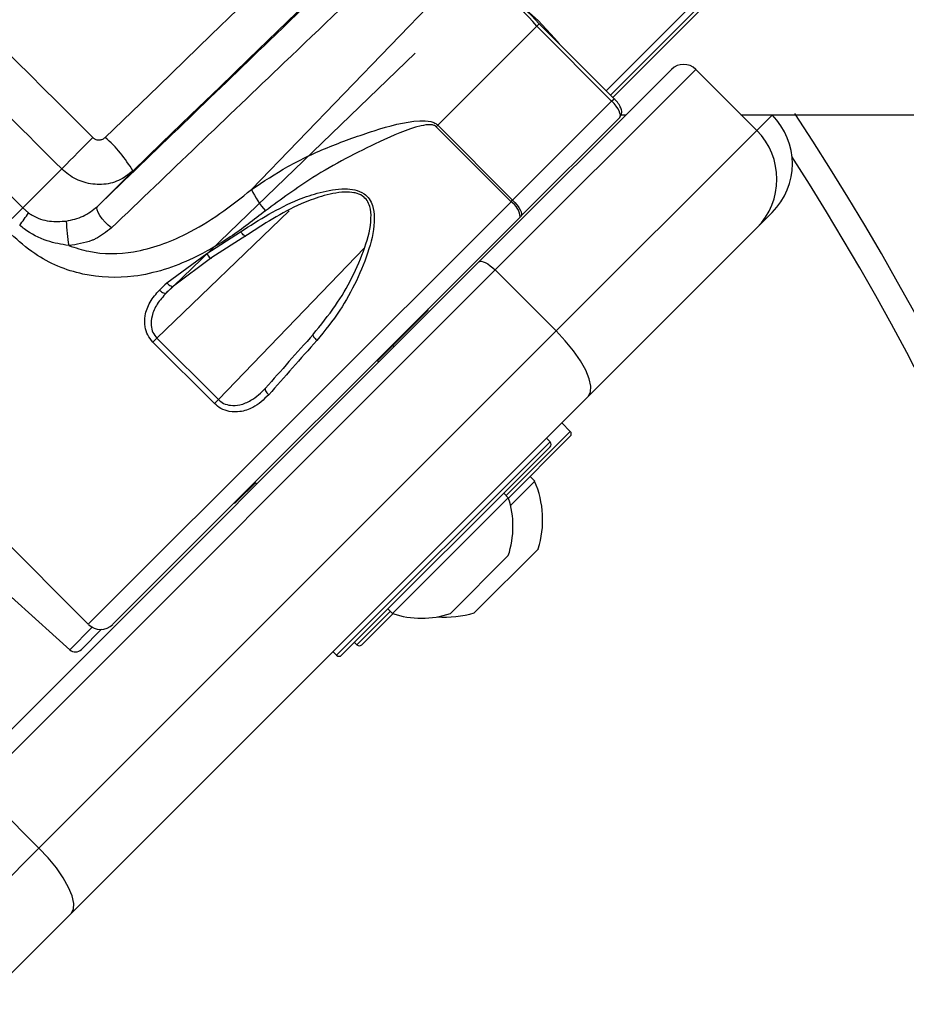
# Paper-space layout 'Surface Plate' of a CAD drawing. Header units: millimetres. Extents: x 2658 to 18042, y 1128 to 16227.
# Tile 30 of 64: x 3743 to 3846, y 10277 to 10391. Entities that reach past the tile are written whole.
import ezdxf

# ---------------------------------------------------------------- set-up
doc = ezdxf.new("R2010")
doc.units = ezdxf.units.MM
doc.layers.add('COMPONENT_GEOMETRY', color=7, linetype='Continuous')
doc.styles.add('SLDTEXTSTYLE1', font='TXT', dxfattribs={"width": 0.75})
doc.dimstyles.new('SLDDIMSTYLE0', dxfattribs={"dimtxt": 100, "dimasz": 6.604, "dimexe": 0, "dimexo": 0.0625, "dimgap": 25, "dimtad": 0, "dimtih": 1, "dimtoh": 1, "dimdec": 0, "dimlfac": 0.5, "dimrnd": 1e-09, "dimzin": 12, "dimdsep": 46, "dimtxsty": 'SLDTEXTSTYLE1', "dimsah": 1, "dimcen": 0.09, "dimadec": 0, "dimazin": 3, "dimtfac": 1, "dimtdec": 0, "dimtofl": 0, "dimtmove": 0, "dimatfit": 3, "dimfxl": 1, "dimfrac": 2, "dimtolj": 1, "dimtzin": 12, "dimarcsym": 0})

# ---------------------------------------------------------------- blocks, each defined once
blk = doc.blocks.new('_D_7')
at = {"layer": 'COMPONENT_GEOMETRY', "color": 7, "ltscale": 2}
for p, q in [((8879.1, 12946.13), (8879.1, 8407.68)), ((3245.77, 10201.36), (3245.77, 8407.68)), ((3245.77, 8414.03), (5914.66, 8414.03)), ((8879.1, 8414.03), (6210.21, 8414.03))]:
    blk.add_line(p, q, dxfattribs=at)
for points in [[(3245.77, 8414.03), (3252.37, 8413.02), (3252.37, 8415.05)], [(8879.1, 8414.03), (8872.5, 8415.05), (8872.5, 8413.02)]]:
    blk.add_solid(points, dxfattribs=at)
at = {"layer": 'COMPONENT_GEOMETRY', "color": 7, "ltscale": 2, "insert": (5914.66, 8463.56), "char_height": 100, "attachment_point": 1, "style": 'SLDTEXTSTYLE1'}
blk.add_mtext('2817', dxfattribs=at)

psp = doc.layouts.new('Surface Plate')

# ---------------------------------------------------------------- linework, layer by layer
at = {"color": 8, "linetype": 'Continuous', "lineweight": 25, "ltscale": 2}
for p, q in [((3810.99, 10382.79), (5021.35, 11593.15)), ((3811.49, 10382.29), (4801.98, 11372.78)), ((3802.94, 10390.27), (3803.23, 10390.55)), ((3811.62, 10381.59), (3811.91, 10381.87)), ((3828.45, 10378.19), (3830.23, 10379.97)), ((3750.93, 10320.9), (3799.96, 10369.92)), ((3774.21, 10368.85), (3758.89, 10354.09)), ((3766.03, 10346.96), (3782.96, 10364.57)), ((3759.98, 10359.33), (3760.84, 10360.15)), ((3799.39, 10335.83), (3806.75, 10343.2)), ((3806.75, 10343.2), (3806.83, 10343.28)), ((3779.73, 10317.31), (3804.48, 10342.06)), ((3782.08, 10318.53), (3785.95, 10322.4)), ((3751.38, 10320.56), (3748.77, 10317.96))]:
    psp.add_line(p, q, dxfattribs=at)
at = {"color": 7, "linetype": 'Continuous', "lineweight": 25, "ltscale": 2}
for p, q in [((3811.77, 10382.02), (4033.9, 10604.14)), ((3769.86, 10371.34), (3793.47, 10395.81)), ((3811.91, 10381.87), (3803.23, 10390.55)), ((3791.46, 10378.79), (3802.94, 10390.27)), ((3811.62, 10381.59), (3802.94, 10390.27)), ((3760.8, 10360.13), (3788.83, 10387.13)), ((3796.22, 10362.93), (3818.55, 10385.26)), ((3821.38, 10385.26), (3798.11, 10362)), ((3821.38, 10385.26), (3828.45, 10378.19)), ((3731.06, 10381.45), (3743.32, 10369.19)), ((3800.14, 10370.11), (3811.62, 10381.59)), ((3812.75, 10380.01), (3813.3, 10380.01)), ((3830.19, 10380.02), (3830.23, 10379.97)), ((3812.56, 10379.7), (3801.1, 10368.23)), ((3791.46, 10378.79), (3791.28, 10378.6)), ((3799.96, 10369.92), (3791.28, 10378.6)), ((3791.46, 10378.79), (3800.14, 10370.11)), ((3805.19, 10354.93), (3828.45, 10378.19)), ((3747.85, 10373.73), (3743.32, 10369.19)), ((3756.1, 10373.48), (3751.98, 10369.37)), ((3799.96, 10369.92), (3800.14, 10370.11)), ((3742.1, 10367.97), (3743.32, 10369.19)), ((3743.32, 10369.19), (3744, 10368.62)), ((3830.23, 10368.66), (3828.45, 10366.88)), ((3801.04, 10368.17), (3753.76, 10320.9)), ((3801.1, 10368.23), (3801.04, 10368.17)), ((3764.66, 10363.9), (3768.58, 10366.44)), ((3828.45, 10366.88), (3808.91, 10347.34)), ((3769.18, 10365.95), (3765.25, 10363.46)), ((3736.24, 10302.95), (3796.22, 10362.93)), ((3760.03, 10360.49), (3764.66, 10363.9)), ((3765.25, 10363.46), (3760.8, 10360.13)), ((3798.11, 10362), (3738.14, 10302.02)), ((3798.11, 10362), (3805.19, 10354.93)), ((3784.47, 10351.46), (3790.15, 10357.14)), ((3745.21, 10294.95), (3805.19, 10354.93)), ((3758.43, 10353.63), (3758.89, 10354.09)), ((3758.89, 10354.09), (3766.03, 10346.96)), ((3765.57, 10346.5), (3758.43, 10353.63)), ((3786.39, 10353.1), (3786.25, 10353.25)), ((3786.39, 10353.1), (3786.25, 10353.25)), ((3784.61, 10351.32), (3784.4, 10351.53)), ((3784.61, 10351.32), (3784.4, 10351.53)), ((3808.91, 10347.34), (3748.93, 10287.36)), ((3766.03, 10346.96), (3765.57, 10346.5)), ((3728.32, 10343.52), (3750.93, 10320.9)), ((3806.83, 10343.28), (3805.84, 10344.27)), ((3806.75, 10342.64), (3799.65, 10335.54)), ((3804.48, 10342.06), (3804.05, 10342.48)), ((3806.83, 10342.71), (3806.75, 10342.64)), ((3804.48, 10341.49), (3780.29, 10317.31)), ((3802.7, 10337.51), (3802.16, 10338.04)), ((3768.21, 10335.21), (3770.32, 10337.32)), ((3770.25, 10337.39), (3770.47, 10337.18)), ((3770.25, 10337.39), (3770.47, 10337.18)), ((3802.7, 10337.51), (3799.89, 10334.7)), ((3799.64, 10335.58), (3786.21, 10322.15)), ((3799.64, 10335.58), (3799.1, 10336.12)), ((3730.16, 10334.71), (3748.77, 10317.96)), ((3799.63, 10328.87), (3792.92, 10322.15)), ((3803.12, 10329.66), (3795.69, 10322.24)), ((3786.25, 10322.13), (3782.64, 10318.53)), ((3785.67, 10322.68), (3786.21, 10322.15)), ((3750.15, 10317.99), (3752.47, 10320.32)), ((3781.8, 10318.81), (3782.08, 10318.53)), ((3779.3, 10317.73), (3779.73, 10317.31)), ((3738.14, 10302.02), (3745.21, 10294.95)), ((3733.12, 10282.86), (3745.21, 10294.95)), ((3748.93, 10287.36), (3738.78, 10277.2))]:
    psp.add_line(p, q, dxfattribs=at)
at = {"color": 7, "linetype": 'Continuous', "lineweight": 25, "ltscale": 2, "flags": 128}
for points in [[(3752.89, 10377.38), (3755.97, 10380.36), (3759.05, 10383.33), (3762.12, 10386.3), (3765.19, 10389.26), (3768.25, 10392.22), (3771.31, 10395.17), (3774.36, 10398.12), (3777.4, 10401.06)], [(3782.84, 10399.32), (3779.52, 10396.11), (3776.19, 10392.9), (3772.86, 10389.68), (3769.52, 10386.45), (3766.17, 10383.22), (3762.82, 10379.98), (3759.46, 10376.74), (3756.1, 10373.48)], [(3793.87, 10396.22), (3795.25, 10396.09), (3796.98, 10395.44), (3798.95, 10394.31), (3801.04, 10392.77), (3803.1, 10390.92), (3805.01, 10388.88), (3805.56, 10388.22)], [(3826.62, 10380.01), (5029.34, 10380.08), (6310.54, 10380.1)], [(3751.46, 10377.36), (3750.88, 10376.78), (3750.31, 10376.2), (3749.76, 10375.65), (3749.25, 10375.14), (3748.79, 10374.68), (3748.4, 10374.28), (3748.08, 10373.96), (3747.85, 10373.73)], [(3800.14, 10370.11), (3800.41, 10369.82), (3800.65, 10369.53), (3800.85, 10369.24), (3801.01, 10368.97), (3801.11, 10368.73), (3801.17, 10368.52), (3801.16, 10368.35), (3801.1, 10368.23)], [(3753.62, 10366.88), (3753.24, 10367.18), (3752.88, 10367.54), (3752.55, 10367.92), (3752.27, 10368.3), (3752.06, 10368.66), (3751.94, 10368.97), (3751.91, 10369.21), (3751.98, 10369.37)], [(3769.18, 10365.95), (3769.17, 10365.91), (3769.13, 10365.9), (3769.07, 10365.93), (3768.99, 10365.98), (3768.9, 10366.07), (3768.8, 10366.18), (3768.69, 10366.3), (3768.58, 10366.44)], [(3764.66, 10363.9), (3764.76, 10363.74), (3764.86, 10363.61), (3764.96, 10363.49), (3765.05, 10363.41), (3765.13, 10363.36), (3765.19, 10363.36), (3765.24, 10363.39), (3765.25, 10363.46)], [(3796.22, 10362.93), (3796.34, 10363), (3796.51, 10363.01), (3796.72, 10362.96), (3796.97, 10362.86), (3797.25, 10362.7), (3797.54, 10362.5), (3797.83, 10362.26), (3798.11, 10362)], [(3759.19, 10359.67), (3759.3, 10359.57), (3759.42, 10359.47), (3759.54, 10359.4), (3759.65, 10359.34), (3759.76, 10359.3), (3759.85, 10359.29), (3759.92, 10359.3), (3759.98, 10359.33)], [(3760.03, 10360.49), (3760.14, 10360.38), (3760.26, 10360.29), (3760.37, 10360.21), (3760.48, 10360.15), (3760.59, 10360.11), (3760.67, 10360.09), (3760.75, 10360.1), (3760.8, 10360.13)], [(3808.91, 10347.34), (3809.18, 10347.82), (3809.22, 10348.51), (3809.03, 10349.36), (3808.62, 10350.36), (3808, 10351.46), (3807.2, 10352.62), (3806.25, 10353.79), (3805.19, 10354.93)], [(3777, 10354.52), (3776.98, 10354.48), (3776.98, 10354.43), (3777.01, 10354.35), (3777.06, 10354.26), (3777.13, 10354.16), (3777.22, 10354.06), (3777.33, 10353.94), (3777.45, 10353.83)], [(3771.49, 10348.29), (3771.45, 10348.24), (3771.44, 10348.17), (3771.45, 10348.08), (3771.49, 10347.98), (3771.55, 10347.87), (3771.64, 10347.75), (3771.74, 10347.64), (3771.85, 10347.53)], [(3748.93, 10287.36), (3749.2, 10287.85), (3749.24, 10288.53), (3749.05, 10289.39), (3748.64, 10290.39), (3748.03, 10291.48), (3747.23, 10292.64), (3746.28, 10293.81), (3745.21, 10294.95)]]:
    psp.add_lwpolyline(points, dxfattribs=at)
at = {"color": 7, "linetype": 'Continuous', "lineweight": 25, "ltscale": 4}
for centre, radius, start, end in [((3790.83, 10380.43), 15.6, 39.0957, 80.2616), ((3791.75, 10381.23), 14.75, 39.096, 80.2615), ((3819.96, 10383.85), 2, 45, 135), ((3565.77, 10203.9), 320, 225, 33.4239), ((3824.58, 10374.32), 8, 315, 45), ((3822.79, 10372.53), 8, 315, 45), ((3742.29, 10365.4), 16, 30.348, 48.4871), ((3565.77, 10203.9), 317, 225, 32.6991), ((3778.56, 10375.19), 9.51, 203.9205, 221.8426), ((3798.55, 10367.85), 2.5, 7.3525, 55.8655), ((3671.53, 10419.07), 88.3, 324.0037, 325.154), ((3777.89, 10369.23), 29.56, 183.0225, 188.5721), ((3789.44, 10357.85), 1, 315, 340.8419), ((3806.54, 10342.99), 0.4, 315, 45), ((3804.19, 10341.77), 0.4, 315, 45), ((3792.33, 10333.02), 11.29, 342.7009, 23.3898), ((3789.55, 10332.24), 10.63, 341.5409, 18.3384), ((3767.5, 10335.91), 1, 289.1581, 315), ((3789.55, 10332.24), 10.63, 251.6616, 288.4591), ((3792.33, 10333.02), 11.29, 265.2595, 287.2991), ((3752.35, 10322.31), 2, 225, 315), ((3782.36, 10318.81), 0.4, 225, 315), ((3749.44, 10318.7), 1, 228, 315), ((3780.01, 10317.59), 0.4, 225, 315)]:
    psp.add_arc(centre, radius, start, end, dxfattribs=at)
for centre, major_axis, ratio, start_param, end_param in [((6969.49, 7014.1), (13171.2, -13164.51), 0.005761, 1.823372, 1.824333), ((6966.15, 7010.76), (13167.79, -13167.79), 0.005673, 1.823373, 1.824335), ((3811.15, 10381.11), (-1.41, 1.41), 0.336637, 3.141593, 4.712389), ((3775.75, 10375.28), (40.24, 38.96), 0.005875, 1.966418, 1.989078), ((3776.3, 10374.71), (39.67, 38.39), 0.00596, 1.96642, 1.989081), ((3788.6, 10362.38), (37.45, 40.61), 0.059649, 1.820396, 1.979494), ((3789.19, 10361.84), (38.02, 41.18), 0.058799, 1.820465, 1.979562)]:
    psp.add_ellipse(centre, major_axis=major_axis, ratio=ratio, start_param=start_param, end_param=end_param, dxfattribs=at)
at = {"color": 7, "linetype": 'Continuous', "lineweight": 25, "ltscale": 2}
for points, knots in [([(3762.72, 10422.77), (3758.64, 10418.53), (3748.14, 10407.64), (3737.65, 10396.76), (3731.24, 10390.11)], [0, 0, 0, 0, 0.388948, 1, 1, 1, 1]), ([(3751.98, 10369.37), (3758.63, 10375.78), (3769.51, 10386.27), (3780.4, 10396.77), (3784.64, 10400.85)], [0, 0, 0, 0, 0.611052, 1, 1, 1, 1]), ([(3786.44, 10398.28), (3782.18, 10394.2), (3771.23, 10383.73), (3760.29, 10373.27), (3753.62, 10366.88)], [0, 0, 0, 0, 0.3893271, 1, 1, 1, 1]), ([(3812.56, 10379.7), (3812.63, 10379.79), (3812.76, 10379.96), (3812.81, 10380.28), (3812.76, 10380.64), (3812.57, 10381.06), (3812.25, 10381.51), (3812, 10381.78), (3811.91, 10381.87)], [0, 0, 0, 0, 0.136375, 0.259353, 0.401814, 0.617374, 0.859614, 1, 1, 1, 1]), ([(3769.86, 10371.34), (3771.24, 10372.25), (3774.08, 10374.15), (3778.93, 10376.39), (3784.06, 10378.2), (3787.98, 10379.33), (3790.4, 10379.31), (3791.12, 10379.08), (3791.36, 10378.88), (3791.46, 10378.79)], [0, 0, 0, 0, 0.216044, 0.446069, 0.676223, 0.906069, 0.960965, 0.982482, 1, 1, 1, 1]), ([(3791.28, 10378.6), (3791.21, 10378.66), (3791.14, 10378.72), (3790.92, 10378.81), (3790.39, 10378.9), (3788.18, 10378.47), (3783.63, 10376.42), (3777.43, 10373.25), (3773.27, 10370.18), (3771.47, 10368.85)], [0, 0, 0, 0, 0.0107829, 0.013401, 0.03115, 0.0817953, 0.3127839, 0.7016064, 1, 1, 1, 1]), ([(3751.46, 10377.36), (3751.5, 10377.32), (3751.63, 10377.21), (3751.9, 10377.09), (3752.25, 10377.06), (3752.61, 10377.16), (3752.8, 10377.31), (3752.89, 10377.38)], [0, 0, 0, 0, 0.108679, 0.32322, 0.545587, 0.772499, 1, 1, 1, 1]), ([(3756.1, 10373.48), (3755.57, 10373.07), (3754.51, 10372.25), (3752.48, 10371.81), (3750.44, 10372.06), (3748.87, 10372.81), (3748.11, 10373.49), (3747.85, 10373.73)], [0, 0, 0, 0, 0.222814, 0.447153, 0.670376, 0.888765, 1, 1, 1, 1]), ([(3748.66, 10364.83), (3749.43, 10364.58), (3751.88, 10363.79), (3756.64, 10363.87), (3761.75, 10365.73), (3766.23, 10368.45), (3768.65, 10370.37), (3769.86, 10371.34)], [0, 0, 0, 0, 0.103954, 0.330894, 0.610164, 0.804938, 1, 1, 1, 1]), ([(3768.58, 10366.44), (3770.76, 10367.82), (3773.66, 10369.66), (3777.88, 10371.07), (3780.1, 10371.49), (3781.85, 10371.35), (3782.86, 10370.95), (3783.54, 10370.26), (3784, 10369.31), (3784.22, 10367.3), (3783.53, 10364.3), (3782.09, 10360.72), (3780.09, 10357.11), (3778.36, 10354.97), (3777.45, 10353.83)], [0, 0, 0, 0, 0.222874, 0.298065, 0.381908, 0.415141, 0.448594, 0.472737, 0.496842, 0.538164, 0.643632, 0.757365, 0.871238, 1, 1, 1, 1]), ([(3777, 10354.52), (3777.89, 10355.61), (3780.35, 10358.64), (3782.69, 10363.27), (3783.8, 10367.3), (3783.68, 10369.19), (3783.29, 10370.07), (3782.71, 10370.66), (3782.13, 10370.88), (3781.44, 10371.03), (3780.1, 10371.08), (3778.02, 10370.6), (3774.03, 10369.13), (3771.26, 10367.31), (3769.18, 10365.95)], [0, 0, 0, 0, 0.12991, 0.359387, 0.464768, 0.505001, 0.527937, 0.55068, 0.57841, 0.582677, 0.615146, 0.698783, 0.774581, 1, 1, 1, 1]), ([(3771.47, 10368.85), (3770.13, 10367.81), (3767.45, 10365.73), (3762.44, 10362.85), (3756.68, 10360.95), (3750.3, 10361.16), (3745.3, 10363.19), (3742.85, 10365.36), (3741.95, 10366.16)], [0, 0, 0, 0, 0.1516873, 0.3031717, 0.5264864, 0.7117274, 0.8944425, 1, 1, 1, 1]), ([(3744, 10368.62), (3744.13, 10368.53), (3744.86, 10368.04), (3746.36, 10367.56), (3747.72, 10367.64), (3748.37, 10367.68)], [0, 0, 0, 0, 0.1052637, 0.5760805, 1, 1, 1, 1]), ([(3748.37, 10367.68), (3749.04, 10367.82), (3750.4, 10368.11), (3751.45, 10368.95), (3751.98, 10369.37)], [0, 0, 0, 0, 0.498505, 1, 1, 1, 1]), ([(3748.66, 10364.83), (3747.81, 10364.97), (3745.98, 10365.28), (3744.1, 10366.27), (3743.15, 10367.03), (3742.97, 10367.18)], [0, 0, 0, 0, 0.413144, 0.890817, 1, 1, 1, 1]), ([(3753.62, 10366.88), (3753.02, 10366.4), (3752.32, 10365.85), (3750.64, 10365.12), (3749.58, 10364.96), (3748.66, 10364.83)], [0, 0, 0, 0, 0.4256654, 0.4970348, 1, 1, 1, 1]), ([(3758.43, 10353.63), (3758.21, 10353.9), (3757.77, 10354.43), (3757.44, 10355.52), (3757.47, 10356.85), (3758.02, 10358.36), (3758.79, 10359.23), (3759.19, 10359.67)], [0, 0, 0, 0, 0.142348, 0.284671, 0.473257, 0.728846, 1, 1, 1, 1]), ([(3759.98, 10359.33), (3759.6, 10358.92), (3758.88, 10358.13), (3758.29, 10356.81), (3758.17, 10355.66), (3758.37, 10354.74), (3758.72, 10354.31), (3758.89, 10354.09)], [0, 0, 0, 0, 0.28397, 0.545541, 0.731756, 0.867422, 1, 1, 1, 1]), ([(3766.03, 10346.96), (3766.22, 10346.8), (3766.63, 10346.46), (3767.52, 10346.24), (3768.62, 10346.33), (3770.08, 10346.93), (3770.96, 10347.77), (3771.49, 10348.29)], [0, 0, 0, 0, 0.112577, 0.245381, 0.414976, 0.641272, 1, 1, 1, 1]), ([(3771.85, 10347.53), (3771.27, 10346.97), (3770.31, 10346.06), (3768.65, 10345.51), (3767.36, 10345.52), (3766.32, 10345.86), (3765.8, 10346.3), (3765.57, 10346.5)], [0, 0, 0, 0, 0.343374, 0.565907, 0.738592, 0.878697, 1, 1, 1, 1])]:
    psp.add_open_spline(points, degree=3, knots=knots, dxfattribs=at)

# ---------------------------------------------------------------- dimensions: what is measured, and where the dimension line sits
at = {"layer": 'COMPONENT_GEOMETRY', "color": 7, "ltscale": 2}
dim = psp.add_linear_dim(base=(3245.77, 8414.03), p1=(8879.1, 12948.67), p2=(3245.77, 10203.9), dimstyle='SLDDIMSTYLE0', dxfattribs=at)
dim.commit()
dim.dimension.update_dxf_attribs({"geometry": '_D_7', "text_midpoint": (6062.44, 8414.03), "dimtype": 160})

doc.saveas('drawing.dxf')
